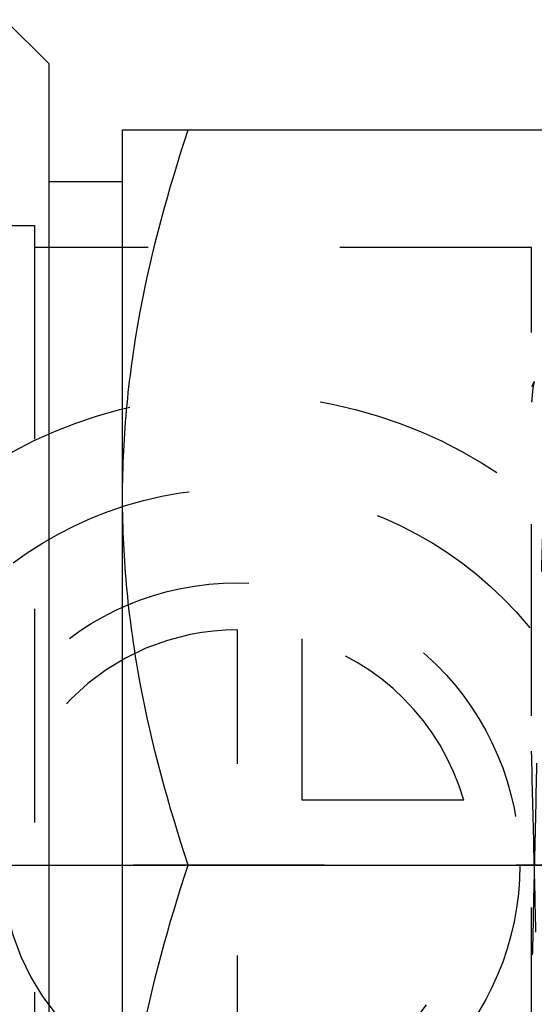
# Model space of a CAD drawing. Header units: millimetres. Extents: x 434 to 566, y 471 to 529.
# Tile 7 of 13: x 531 to 549, y 495 to 529. Entities that reach past the tile are written whole.
import ezdxf

# ---------------------------------------------------------------- set-up
doc = ezdxf.new("R2010")
doc.units = ezdxf.units.MM
doc.header["$LTSCALE"] = 65.185185
doc.linetypes.add('CENTER', pattern=[0.6, 0.375, -0.075, 0.075, -0.075])
doc.linetypes.add('HIDDEN', pattern=[0.2, 0.1, -0.1])
for name, color, linetype in [('ACHSEN_S', 7, 'CONTINUOUS'), ('FASEN', 7, 'CONTINUOUS'), ('KOERPER', 7, 'CONTINUOUS'), ('KONST.EL_MIT_GEO', 7, 'CONTINUOUS'), ('KURVEN', 7, 'CONTINUOUS')]:
    doc.layers.add(name, color=color, linetype=linetype)

msp = doc.modelspace()

# ---------------------------------------------------------------- linework, layer by layer
at = {"layer": 'ACHSEN_S', "color": 2, "linetype": 'CENTER'}
msp.add_line((434, 500), (566.328, 500), dxfattribs=at)
at = {"layer": 'FASEN', "color": 7, "linetype": 'Continuous'}
for p, q in [((532, 527.25), (530.5, 528.75)), ((532, 472.75), (532, 527.25))]:
    msp.add_line(p, q, dxfattribs=at)
at = {"layer": 'KOERPER', "color": 8, "linetype": 'HIDDEN'}
for p, q in [((548.41, 521), (531.5, 521)), ((531.5, 521), (531.5, 479))]:
    msp.add_line(p, q, dxfattribs=at)
at = {"layer": 'KONST.EL_MIT_GEO', "color": 7, "linetype": 'Continuous'}
for p, q in [((534.5, 525), (561, 525)), ((534.5, 475), (534.5, 525)), ((532, 523.25), (534.5, 523.25)), ((536.733, 500), (558.767, 500))]:
    msp.add_line(p, q, dxfattribs=at)
at = {"layer": 'KONST.EL_MIT_GEO', "color": 8, "linetype": 'HIDDEN'}
for p, q in [((532, 476.75), (532, 523.25)), ((528, 521.75), (531.5, 521.75)), ((531.5, 521.75), (531.5, 478.25)), ((548.41, 521), (531.5, 521)), ((548.41, 479), (548.41, 521)), ((548.504, 516.439), (548.41, 516.26))]:
    msp.add_line(p, q, dxfattribs=at)
at = {"layer": 'KONST.EL_MIT_GEO', "color": 7, "linetype": 'Continuous'}
for points, knots in [([(534.5, 512.5), (534.5, 513.558), (534.604, 515.677), (535.212, 519.887), (536.059, 522.978), (536.733, 525)], [0, 0, 0, 0, 0.248924, 0.498397, 1, 1, 1, 1]), ([(536.733, 500), (536.059, 502.022), (535.212, 505.113), (534.604, 509.323), (534.5, 511.442), (534.5, 512.5)], [0, 0, 0, 0, 0.501603, 0.751076, 1, 1, 1, 1]), ([(534.5, 487.5), (534.5, 488.558), (534.604, 490.677), (535.212, 494.887), (536.059, 497.978), (536.733, 500)], [0, 0, 0, 0, 0.248924, 0.498397, 1, 1, 1, 1])]:
    msp.add_open_spline(points, degree=3, knots=knots, dxfattribs=at)
at = {"layer": 'KONST.EL_MIT_GEO', "color": 8, "linetype": 'HIDDEN'}
for points, knots in [([(549.097, 516.439), (549.095, 516.444), (549.09, 516.454), (549.072, 516.453), (549.063, 516.433), (549.052, 516.405), (549.042, 516.362), (549.027, 516.278), (549.009, 516.137), (548.988, 515.927), (548.967, 515.663), (548.946, 515.346), (548.924, 514.976), (548.903, 514.556), (548.882, 514.085), (548.86, 513.567), (548.831, 512.784), (548.794, 511.701), (548.735, 509.725), (548.663, 506.958), (548.58, 503.393), (548.497, 499.643), (548.44, 497.104), (548.41, 495.838)], [0, 0, 0, 0, 0.000837, 0.001357, 0.002231, 0.003708, 0.005831, 0.008614, 0.01617, 0.026378, 0.039206, 0.054616, 0.072559, 0.092973, 0.11579, 0.140934, 0.168318, 0.22943, 0.298294, 0.455439, 0.63122, 0.816081, 1, 1, 1, 1]), ([(548.504, 516.439), (548.491, 516.415), (548.475, 516.34), (548.453, 516.197), (548.431, 515.988), (548.417, 515.828), (548.41, 515.737)], [0, 0, 0, 0, 0.114235, 0.318996, 0.614638, 1, 1, 1, 1]), ([(549.065, 484.7), (549.054, 484.72), (549.04, 484.778), (549.02, 484.888), (549.001, 485.045), (548.981, 485.248), (548.961, 485.497), (548.932, 485.917), (548.897, 486.549), (548.857, 487.431), (548.817, 488.469), (548.776, 489.648), (548.736, 490.956), (548.695, 492.376), (548.64, 494.44), (548.572, 497.16), (548.493, 500.495), (548.438, 502.747), (548.41, 503.869)], [0, 0, 0, 0, 0.003446, 0.009277, 0.017521, 0.028161, 0.041172, 0.056519, 0.094024, 0.140224, 0.194549, 0.256331, 0.324811, 0.399139, 0.4784, 0.647753, 0.824516, 1, 1, 1, 1])]:
    msp.add_open_spline(points, degree=3, knots=knots, dxfattribs=at)
at = {"layer": 'KURVEN', "color": 8, "linetype": 'HIDDEN'}
for p, q in [((538.41, 490.4), (538.41, 508)), ((540.61, 502.2), (540.61, 507.692)), ((546.102, 502.2), (540.61, 502.2)), ((554.41, 500), (522.41, 500))]:
    msp.add_line(p, q, dxfattribs=at)
for radius in [16, 12.8, 9.6]:
    msp.add_circle((538.41, 500), radius, dxfattribs=at)
for start, end in [(90, 360), (15.962, 74.038)]:
    msp.add_arc((538.41, 500), 8, start, end, dxfattribs=at)

doc.saveas('drawing.dxf')
